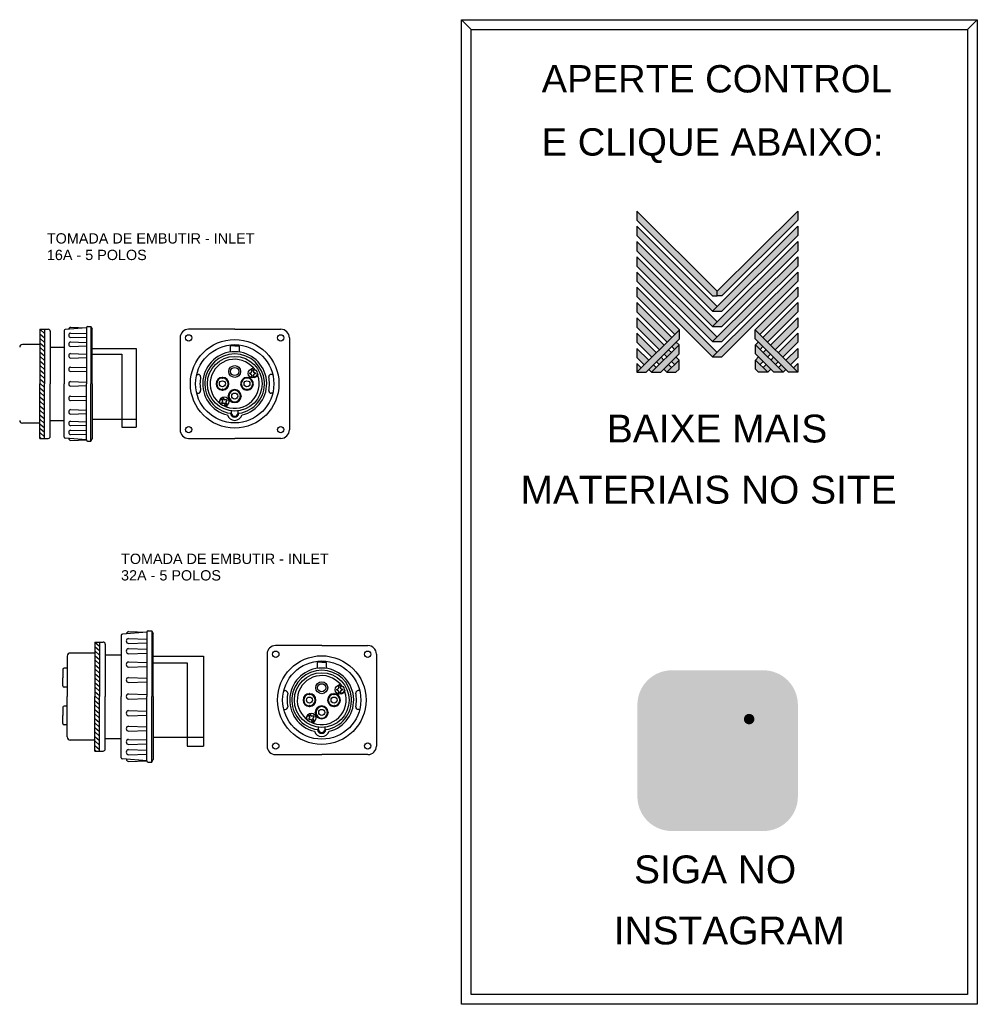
# Model space of a CAD drawing. Header units: millimetres. Extents: x 880 to 2237, y 682 to 1447.
# Tile 2 of 2: x 1492 to 2237, y 682 to 1447. Entities that reach past the tile are written whole.
import ezdxf

# ---------------------------------------------------------------- set-up
doc = ezdxf.new("R2010")
doc.units = ezdxf.units.MM
for name, color, linetype in [('BUCHA DE PASSAGEM', 20, 'Continuous'), ('logo01', 10, 'Continuous'), ('logo02', 250, 'Continuous')]:
    doc.layers.add(name, color=color, linetype=linetype)
doc.styles.get("Standard").update_dxf_attribs({"font": 'arial.ttf'})

# ---------------------------------------------------------------- blocks, each defined once
blk = doc.blocks.new('MESH')
at = {"layer": 'logo01'}
h = blk.add_hatch(color=256, dxfattribs=at)
h.dxf.hatch_style = 1
h.paths.add_polyline_path([(30046, 14087), (30046, 13835), (32119, 11769), (32248, 11769), (32248, 11893)])
h.paths.add_polyline_path([(30046, 13670), (30046, 13418), (32121, 11349), (32248, 11475)])
h.paths.add_polyline_path([(30046, 13253), (30046, 13001), (32121, 10932), (32248, 11058)])
h.paths.add_polyline_path([(30046, 12835), (30046, 12583), (32121, 10515), (32248, 10641)])
h.paths.add_polyline_path([(30046, 12418), (30046, 12166), (32121, 10097), (32248, 10223)])
h.paths.add_polyline_path([(30046, 12001), (30046, 11749), (31084, 10714), (31211, 10840)])
h.paths.add_polyline_path([(30046, 11583), (30046, 11331), (30875, 10505), (31001, 10631)])
h.paths.add_polyline_path([(30046, 11166), (30046, 10914), (30666, 10296), (30792, 10422)])
h.paths.add_polyline_path([(30046, 10749), (30046, 10497), (30456, 10088), (30583, 10214)])
h.paths.add_polyline_path([(30046, 10331), (30046, 10079), (30247, 9879), (30373, 10005)])
h.paths.add_polyline_path([(30164, 9796), (30046, 9914), (30046, 9679)])
h.paths.add_polyline_path([(30574, 9805), (30500, 9879), (30373, 9753), (30448, 9679)])
h.paths.add_polyline_path([(30784, 10013), (30709, 10088), (30583, 9962), (30657, 9887)])
h.paths.add_polyline_path([(30993, 9805), (30910, 9887), (30784, 9761), (30867, 9679)])
h.paths.add_polyline_path([(30993, 10222), (30918, 10296), (30792, 10170), (30867, 10096)])
h.paths.add_polyline_path([(31119, 10096), (30993, 9970), (31076, 9887), (31202, 10013)])
h.paths.add_polyline_path([(31202, 10431), (31128, 10505), (31001, 10379), (31076, 10305)], flags=17)
h.paths.add_polyline_path([(33284, 10840), (33284, 10588), (34196, 9679), (34449, 9679)])
h.paths.add_polyline_path([(33293, 10431), (33293, 10179), (33794, 9679), (34047, 9679)])
h.paths.add_polyline_path([(33293, 10013), (33293, 9761), (33376, 9679), (33628, 9679)], flags=17)
at = {"layer": 'logo02'}
h = blk.add_hatch(color=256, dxfattribs=at)
h.dxf.hatch_style = 1
h.paths.add_polyline_path([(34449, 13835), (34449, 14087), (32248, 11893), (32248, 11769), (32376, 11769)])
h.paths.add_polyline_path([(34449, 13418), (34449, 13670), (32121, 11349), (32374, 11349)])
h.paths.add_polyline_path([(34449, 13001), (34449, 13253), (32121, 10932), (32374, 10932)])
h.paths.add_polyline_path([(34449, 12583), (34449, 12835), (32121, 10515), (32374, 10515)])
h.paths.add_polyline_path([(34449, 12166), (34449, 12418), (32121, 10097), (32374, 10097)])
h.paths.add_polyline_path([(34449, 11749), (34449, 12001), (33284, 10840), (33411, 10714)], flags=17)
h.paths.add_polyline_path([(34449, 11331), (34449, 11583), (33494, 10631), (33620, 10505)], flags=17)
h.paths.add_polyline_path([(34449, 10914), (34449, 11166), (33703, 10422), (33829, 10296)], flags=17)
h.paths.add_polyline_path([(34449, 10497), (34449, 10749), (33912, 10214), (34039, 10088)])
h.paths.add_polyline_path([(34449, 10331), (34122, 10005), (34248, 9879), (34449, 10079)])
h.paths.add_polyline_path([(33577, 10296), (33502, 10222), (33628, 10096), (33703, 10170)])
h.paths.add_polyline_path([(33367, 10505), (33293, 10431), (33419, 10305), (33494, 10379)], flags=17)
h.paths.add_polyline_path([(33376, 10096), (33293, 10013), (33419, 9887), (33502, 9970)])
h.paths.add_polyline_path([(33786, 10088), (33711, 10013), (33838, 9887), (33912, 9962)])
h.paths.add_polyline_path([(33585, 9887), (33502, 9805), (33628, 9679), (33711, 9761)])
h.paths.add_polyline_path([(33995, 9879), (33921, 9805), (34047, 9679), (34122, 9753)])
h.paths.add_polyline_path([(34449, 9914), (34331, 9796), (34449, 9679)])
h.paths.add_polyline_path([(31202, 10013), (30867, 9679), (31119, 9679), (31202, 9761)], flags=17)
h.paths.add_polyline_path([(31202, 10179), (31202, 10431), (30448, 9679), (30701, 9679)])
h.paths.add_polyline_path([(31211, 10588), (31211, 10840), (30046, 9679), (30299, 9679)])
at = {"layer": 'logo01'}
for p, q in [((30046, 14087), (30046, 13835)), ((30046, 14087), (32248, 11893)), ((30046, 13835), (32119, 11769)), ((30046, 13670), (30046, 13418)), ((30046, 13670), (32248, 11475)), ((30046, 13418), (32121, 11349)), ((30046, 13253), (30046, 13001)), ((30046, 13253), (32248, 11058)), ((30046, 13001), (32121, 10932)), ((30046, 12835), (30046, 12583)), ((30046, 12835), (32248, 10641)), ((30046, 12583), (32121, 10515)), ((30046, 12418), (30046, 12166)), ((30046, 12418), (32248, 10223)), ((30046, 12166), (32121, 10097)), ((30046, 12001), (30046, 11749)), ((30046, 12001), (31211, 10840)), ((30046, 11749), (31084, 10714)), ((30046, 11583), (30046, 11331)), ((30046, 11583), (31001, 10631)), ((32119, 11769), (32248, 11769)), ((30046, 11331), (30875, 10505)), ((30046, 11166), (30046, 10914)), ((30046, 11166), (30792, 10422)), ((30046, 10914), (30666, 10296)), ((33284, 10840), (34449, 9679)), ((33284, 10588), (33284, 10840)), ((30046, 10749), (30046, 10497)), ((30046, 10749), (30583, 10214)), ((31128, 10505), (31202, 10431)), ((33284, 10588), (34196, 9679)), ((30046, 10497), (30456, 10088)), ((30046, 10331), (30046, 10079)), ((30046, 10331), (30373, 10005)), ((30918, 10296), (30993, 10222)), ((31001, 10379), (31076, 10305)), ((33293, 10431), (34047, 9679)), ((33293, 10179), (33293, 10431)), ((30046, 10079), (30247, 9879)), ((30583, 9962), (30657, 9887)), ((30709, 10088), (30784, 10013)), ((30792, 10170), (30867, 10096)), ((30993, 9970), (31076, 9887)), ((31119, 10096), (31202, 10013)), ((33293, 10179), (33794, 9679)), ((33293, 10013), (33628, 9679)), ((33293, 9761), (33293, 10013)), ((30046, 9914), (30046, 9679)), ((30046, 9914), (30164, 9796)), ((30373, 9753), (30448, 9679)), ((30500, 9879), (30574, 9805)), ((30784, 9761), (30867, 9679)), ((30910, 9887), (30993, 9805)), ((33293, 9761), (33376, 9679)), ((33628, 9679), (33376, 9679)), ((34047, 9679), (33794, 9679)), ((34449, 9679), (34196, 9679))]:
    blk.add_line(p, q, dxfattribs=at)
at = {"layer": 'logo02'}
for p, q in [((34449, 14087), (32248, 11893)), ((34449, 14087), (34449, 13835)), ((34449, 13835), (32376, 11769)), ((34449, 13670), (32121, 11349)), ((34449, 13670), (34449, 13418)), ((34449, 13253), (32121, 10932)), ((34449, 13418), (32374, 11349)), ((34449, 13253), (34449, 13001)), ((34449, 13001), (32374, 10932)), ((34449, 12835), (32121, 10515)), ((34449, 12835), (34449, 12583)), ((34449, 12418), (32121, 10097)), ((34449, 12583), (32374, 10515)), ((34449, 12418), (34449, 12166)), ((34449, 12166), (32374, 10097)), ((32248, 11769), (32248, 11893)), ((34449, 12001), (33284, 10840)), ((34449, 12001), (34449, 11749)), ((32376, 11769), (32248, 11769)), ((34449, 11749), (33411, 10714)), ((34449, 11583), (33494, 10631)), ((34449, 11583), (34449, 11331)), ((32121, 11349), (32374, 11349)), ((34449, 11331), (33620, 10505)), ((34449, 11166), (33703, 10422)), ((34449, 11166), (34449, 10914)), ((31211, 10840), (30046, 9679)), ((31211, 10588), (31211, 10840)), ((32121, 10932), (32374, 10932)), ((34449, 10914), (33829, 10296)), ((31211, 10588), (30299, 9679)), ((32121, 10515), (32374, 10515)), ((33367, 10505), (33293, 10431)), ((34449, 10749), (33912, 10214)), ((34449, 10749), (34449, 10497)), ((31202, 10431), (30448, 9679)), ((31202, 10179), (31202, 10431)), ((33494, 10379), (33419, 10305)), ((33577, 10296), (33502, 10222)), ((34449, 10497), (34039, 10088)), ((34449, 10331), (34122, 10005)), ((34449, 10331), (34449, 10079)), ((31202, 10179), (30701, 9679)), ((31202, 10013), (30867, 9679)), ((31202, 9761), (31202, 10013)), ((32121, 10097), (32374, 10097)), ((33376, 10096), (33293, 10013)), ((33502, 9970), (33419, 9887)), ((33703, 10170), (33628, 10096)), ((33786, 10088), (33711, 10013)), ((33912, 9962), (33838, 9887)), ((34449, 10079), (34248, 9879)), ((31202, 9761), (31119, 9679)), ((33585, 9887), (33502, 9805)), ((33711, 9761), (33628, 9679)), ((33995, 9879), (33921, 9805)), ((34122, 9753), (34047, 9679)), ((34449, 9914), (34331, 9796)), ((34449, 9914), (34449, 9679)), ((30046, 9679), (30299, 9679)), ((30448, 9679), (30701, 9679)), ((30867, 9679), (31119, 9679))]:
    blk.add_line(p, q, dxfattribs=at)

msp = doc.modelspace()

# ---------------------------------------------------------------- hatches: boundary and pattern name
at = {"layer": 'BUCHA DE PASSAGEM'}
h = msp.add_hatch(color=18, dxfattribs=at)
h.dxf.hatch_style = 1
h.paths.add_polyline_path([(2070.24, 941.67), (1999.06, 941.67, 0.414214), (1972.26, 914.88), (1972.26, 843.55, 0.414214), (1999.06, 816.75), (2070.24, 816.75, 0.414214), (2097.03, 843.55), (2097.03, 914.88, 0.414214)])
h.paths.add_polyline_path([(2017.34, 924.32), (2051.96, 924.32, -0.414214), (2079.68, 896.6), (2079.68, 861.83, -0.414214), (2051.96, 834.11), (2017.34, 834.11, -0.414214), (1989.62, 861.83), (1989.62, 896.6, -0.414214)], flags=16)
h.paths.add_polyline_path([(2017.34, 916.08), (2051.96, 916.08, -0.414214), (2071.44, 896.6), (2071.44, 861.83, -0.414214), (2051.96, 842.35), (2017.34, 842.35, -0.414214), (1997.86, 861.83), (1997.86, 896.6, -0.414214)], flags=0)
h.paths.add_polyline_path([(2055.86, 879.21, -1), (2013.44, 879.21, -1)], flags=0)
h.paths.add_polyline_path([(2047.62, 879.21, -1), (2021.67, 879.21, -1)], flags=0)
h.paths.add_polyline_path([(2063.26, 903.73, -1), (2055.03, 903.73, -1)], flags=0)
h.paths.add_polyline_path([(2051.96, 916.08), (2017.34, 916.08, 0.414214), (1997.86, 896.6), (1997.86, 861.83, 0.414214), (2017.34, 842.35), (2051.96, 842.35, 0.414214), (2071.44, 861.83), (2071.44, 896.6, 0.414214)], flags=0)
h.paths.add_polyline_path([(2021.67, 879.21, 1), (2047.62, 879.21, 1)], flags=0)
h = msp.add_hatch(color=0, dxfattribs=at)
h.dxf.hatch_style = 1
h.paths.add_polyline_path([(2017.34, 924.32, 0.414214), (1989.62, 896.6), (1989.62, 861.83, 0.414214), (2017.34, 834.11), (2051.96, 834.11, 0.414214), (2079.68, 861.83), (2079.68, 896.6, 0.414214), (2051.96, 924.32)])
h.paths.add_polyline_path([(2063.26, 903.73, -1), (2055.03, 903.73, -1)], flags=16)
h.paths.add_polyline_path([(2055.86, 879.21, -1), (2013.44, 879.21, -1)], flags=16)
h.paths.add_polyline_path([(2047.62, 879.21, -1), (2021.67, 879.21, -1)], flags=0)
h = msp.add_hatch(color=18, dxfattribs=at)
h.dxf.hatch_style = 1
h.paths.add_polyline_path([(2051.96, 916.08), (2017.34, 916.08, 0.414214), (1997.86, 896.6), (1997.86, 861.83, 0.414214), (2017.34, 842.35), (2051.96, 842.35, 0.414214), (2071.44, 861.83), (2071.44, 896.6, 0.414214)])
h.paths.add_polyline_path([(2055.86, 879.21, -1), (2013.44, 879.21, -1)], flags=16)
h.paths.add_polyline_path([(2047.62, 879.21, -1), (2021.67, 879.21, -1)], flags=0)
h.paths.add_polyline_path([(2055.03, 903.73, -1), (2063.26, 903.73, -1)], flags=16)
h.paths.add_polyline_path([(2047.62, 879.21, 1), (2021.67, 879.21, 1)], flags=0)
h = msp.add_hatch(color=0, dxfattribs=at)
h.dxf.hatch_style = 1
h.paths.add_polyline_path([(2063.26, 903.73, 1), (2055.03, 903.73, 1)])
h = msp.add_hatch(color=0, dxfattribs=at)
h.dxf.hatch_style = 1
h.paths.add_polyline_path([(2013.44, 879.21, 1), (2055.86, 879.21, 1)])
h.paths.add_polyline_path([(2047.62, 879.21, -1), (2021.67, 879.21, -1)], flags=16)
h = msp.add_hatch(color=18, dxfattribs=at)
h.dxf.hatch_style = 1
h.paths.add_polyline_path([(2021.67, 879.21, 1), (2047.62, 879.21, 1)])

# ---------------------------------------------------------------- linework, layer by layer
at = {"color": 1}
for p, q in [((1507.69, 1206.68), (1514.2, 1206.68)), ((1507.69, 1206.68), (1507.69, 1164.31)), ((1507.69, 1206.68), (1511.24, 1203.45)), ((1507.69, 1203.19), (1511.24, 1199.96)), ((1511.24, 1206.68), (1511.24, 1164.31)), ((1515.76, 1205.13), (1515.76, 1164.31)), ((1526.67, 1205.78), (1526.67, 1164.31)), ((1544.01, 1207.92), (1527.45, 1206.62)), ((1531.63, 1208.35), (1544.01, 1207.92)), ((1531.63, 1203.77), (1544.01, 1203.34)), ((1544.01, 1207.97), (1544.01, 1164.31)), ((1544.85, 1208.81), (1547.36, 1208.81)), ((1547.36, 1208.81), (1547.36, 1164.31)), ((1547.36, 1208.81), (1548.31, 1207.06)), ((1548.31, 1164.31), (1548.31, 1207.06)), ((1659.19, 1206.68), (1623.2, 1206.68)), ((1659.15, 1206.68), (1695.13, 1206.68)), ((1507.69, 1194.86), (1494.1, 1194.86)), ((1507.69, 1199.7), (1511.24, 1196.47)), ((1507.69, 1196.21), (1511.24, 1192.98)), ((1531.63, 1200.26), (1544.01, 1200.69)), ((1531.63, 1196.83), (1544.01, 1196.4)), ((1531.63, 1193.32), (1544.01, 1193.75)), ((1616.67, 1200.15), (1616.67, 1128.48)), ((1659.17, 1193.9), (1656.04, 1193.9)), ((1659.17, 1193.9), (1662.31, 1193.9)), ((1701.67, 1200.15), (1701.67, 1128.48)), ((1507.69, 1192.72), (1511.24, 1189.49)), ((1507.69, 1189.22), (1511.24, 1185.99)), ((1515.76, 1192.72), (1526.67, 1192.72)), ((1531.63, 1187.85), (1544.01, 1187.42)), ((1548.31, 1191.79), (1582.44, 1191.79)), ((1548.31, 1187.31), (1571.45, 1187.31)), ((1571.45, 1187.31), (1571.45, 1130.73)), ((1582.44, 1191.79), (1582.44, 1130.73)), ((1655.63, 1193.49), (1655.63, 1188.99)), ((1662.71, 1193.49), (1662.71, 1188.99)), ((1507.69, 1185.73), (1511.24, 1182.5)), ((1507.69, 1182.24), (1511.24, 1179.01)), ((1507.69, 1178.75), (1511.24, 1175.52)), ((1531.63, 1184.34), (1544.01, 1184.77)), ((1507.69, 1175.26), (1511.24, 1172.03)), ((1507.69, 1171.76), (1511.24, 1168.53)), ((1531.63, 1177.34), (1544.01, 1176.91)), ((1531.63, 1173.83), (1544.01, 1174.26)), ((1629.66, 1171.69), (1630.79, 1171.69)), ((1670.85, 1172.74), (1672.07, 1173.21)), ((1670.85, 1172.4), (1670.85, 1172.74)), ((1670.85, 1172.4), (1670.85, 1172.06)), ((1670.85, 1172.06), (1672.07, 1171.6)), ((1670.96, 1175.21), (1672.9, 1176.53)), ((1671.27, 1172.4), (1671.27, 1172.9)), ((1671.27, 1172.4), (1671.27, 1171.9)), ((1672.28, 1175.82), (1672.28, 1173.51)), ((1672.28, 1171.29), (1672.28, 1168.99)), ((1673.81, 1175.82), (1673.81, 1173.51)), ((1673.81, 1171.29), (1673.81, 1168.99)), ((1675.02, 1172.82), (1674.02, 1173.21)), ((1675.02, 1171.98), (1674.02, 1171.6)), ((1675.05, 1175.27), (1674.37, 1176.26)), ((1674.82, 1172.4), (1674.82, 1172.9)), ((1674.82, 1172.4), (1674.82, 1171.9)), ((1675.23, 1172.52), (1675.23, 1172.29)), ((1676.52, 1172.73), (1677.05, 1171.65)), ((1688.68, 1171.69), (1687.54, 1171.69)), ((1507.69, 1168.27), (1511.24, 1165.04)), ((1507.69, 1164.78), (1511.24, 1161.55)), ((1507.69, 1121.94), (1507.69, 1164.31)), ((1511.24, 1121.94), (1511.24, 1164.31)), ((1515.76, 1123.5), (1515.76, 1164.31)), ((1526.67, 1122.85), (1526.67, 1164.31)), ((1531.63, 1166.07), (1544.01, 1165.64)), ((1544.01, 1120.66), (1544.01, 1164.31)), ((1547.36, 1119.81), (1547.36, 1164.31)), ((1548.31, 1164.31), (1548.31, 1121.57)), ((1649.61, 1169.36), (1649.36, 1169.36)), ((1649.36, 1169.36), (1649.36, 1168.64)), ((1649.36, 1168.64), (1649.61, 1168.64)), ((1649.61, 1169.36), (1649.86, 1169.36)), ((1649.86, 1168.64), (1649.61, 1168.64)), ((1649.86, 1169.36), (1649.86, 1168.64)), ((1668.73, 1169.36), (1668.48, 1169.36)), ((1668.48, 1169.36), (1668.48, 1168.64)), ((1668.48, 1168.64), (1668.73, 1168.64)), ((1668.73, 1169.36), (1668.98, 1169.36)), ((1668.98, 1168.64), (1668.73, 1168.64)), ((1668.98, 1169.36), (1668.98, 1168.64)), ((1674.45, 1169.21), (1676.56, 1170.23)), ((1507.69, 1161.29), (1511.24, 1158.06)), ((1507.69, 1157.8), (1511.24, 1154.57)), ((1531.63, 1162.56), (1544.01, 1162.99)), ((1629.66, 1157.01), (1630.79, 1157.01)), ((1649.36, 1159.35), (1649.36, 1160.07)), ((1649.36, 1160.07), (1649.61, 1160.07)), ((1649.61, 1159.35), (1649.36, 1159.35)), ((1649.86, 1160.07), (1649.61, 1160.07)), ((1649.61, 1159.35), (1649.86, 1159.35)), ((1649.86, 1159.35), (1649.86, 1160.07)), ((1668.48, 1159.35), (1668.48, 1160.07)), ((1668.48, 1160.07), (1668.73, 1160.07)), ((1668.73, 1159.35), (1668.48, 1159.35)), ((1668.98, 1160.07), (1668.73, 1160.07)), ((1668.73, 1159.35), (1668.98, 1159.35)), ((1668.98, 1159.35), (1668.98, 1160.07)), ((1688.68, 1157.01), (1687.54, 1157.01)), ((1507.69, 1154.3), (1511.24, 1151.07)), ((1507.69, 1150.81), (1511.24, 1147.58)), ((1531.63, 1154.8), (1544.01, 1154.37)), ((1531.63, 1151.29), (1544.01, 1151.72)), ((1648.27, 1152.65), (1646.97, 1150.7)), ((1648.26, 1148.56), (1647.26, 1149.23)), ((1649.88, 1151.17), (1648.72, 1153.16)), ((1649.27, 1149.4), (1649.15, 1149.59)), ((1649.18, 1149.96), (1649.85, 1150.8)), ((1649.57, 1149.7), (1649.32, 1150.13)), ((1649.57, 1149.7), (1649.82, 1149.27)), ((1649.6, 1149.24), (1650.66, 1149.41)), ((1651.2, 1151.94), (1650.04, 1153.93)), ((1652.16, 1147.26), (1651, 1149.25)), ((1652.82, 1151.99), (1651.54, 1151.78)), ((1653.48, 1148.03), (1652.32, 1150.03)), ((1653.16, 1151.41), (1652.35, 1150.4)), ((1652.63, 1151.49), (1652.38, 1151.92)), ((1652.63, 1151.49), (1652.88, 1151.06)), ((1652.99, 1151.7), (1652.82, 1151.99)), ((1652.99, 1151.7), (1653.16, 1151.41)), ((1654.31, 1149.22), (1653.31, 1147.1)), ((1654.17, 1154.8), (1654.17, 1155.05)), ((1654.17, 1155.05), (1654.89, 1155.05)), ((1654.17, 1154.8), (1654.17, 1154.54)), ((1654.17, 1154.54), (1654.89, 1154.54)), ((1654.89, 1155.05), (1654.89, 1154.8)), ((1654.89, 1154.54), (1654.89, 1154.8)), ((1664.17, 1155.05), (1663.45, 1155.05)), ((1663.45, 1155.05), (1663.45, 1154.8)), ((1663.45, 1154.54), (1663.45, 1154.8)), ((1664.17, 1154.54), (1663.45, 1154.54)), ((1664.17, 1154.8), (1664.17, 1155.05)), ((1664.17, 1154.8), (1664.17, 1154.54)), ((1507.69, 1147.32), (1511.24, 1144.09)), ((1507.69, 1143.83), (1511.24, 1140.6)), ((1507.69, 1140.34), (1511.24, 1137.11)), ((1531.63, 1144.29), (1544.01, 1143.86)), ((1531.63, 1140.78), (1544.01, 1141.21)), ((1650.81, 1147.11), (1651.89, 1146.6)), ((1656.58, 1141.36), (1656.58, 1143.26)), ((1661.76, 1141.36), (1661.76, 1143.26)), ((1507.69, 1133.76), (1494.1, 1133.76)), ((1507.69, 1136.84), (1511.24, 1133.61)), ((1507.69, 1133.35), (1511.24, 1130.12)), ((1515.76, 1135.91), (1526.67, 1135.91)), ((1531.63, 1135.3), (1544.01, 1134.88)), ((1548.31, 1136.83), (1582.44, 1136.83)), ((1659.17, 1139.46), (1659.17, 1139.46)), ((1659.17, 1139.46), (1659.17, 1139.46)), ((1507.69, 1129.86), (1511.24, 1126.63)), ((1507.69, 1126.37), (1511.24, 1123.14)), ((1531.63, 1131.8), (1544.01, 1132.23)), ((1531.63, 1128.36), (1544.01, 1127.93)), ((1531.63, 1124.86), (1544.01, 1125.29)), ((1571.45, 1130.73), (1582.44, 1130.73)), ((1507.69, 1122.88), (1508.71, 1121.94)), ((1507.69, 1121.94), (1514.2, 1121.94)), ((1544.01, 1120.7), (1527.45, 1122.01)), ((1531.63, 1120.28), (1544.01, 1120.7)), ((1544.85, 1119.81), (1547.36, 1119.81)), ((1547.36, 1119.81), (1548.31, 1121.57)), ((1623.2, 1121.94), (1659.19, 1121.94)), ((1695.13, 1121.94), (1659.15, 1121.94)), ((1591.83, 972.25), (1594.71, 972.25)), ((1594.71, 972.25), (1594.71, 921.25)), ((1594.71, 972.25), (1595.79, 970.24)), ((1570.99, 968.77), (1570.99, 921.25)), ((1590.86, 971.23), (1571.88, 969.73)), ((1576.68, 971.72), (1590.86, 971.23)), ((1576.68, 966.47), (1590.86, 965.97)), ((1590.86, 971.28), (1590.86, 921.25)), ((1595.79, 921.25), (1595.79, 970.24)), ((1550.42, 963.66), (1556.93, 963.66)), ((1550.42, 963.66), (1550.42, 921.29)), ((1550.42, 963.66), (1553.97, 960.43)), ((1550.42, 960.17), (1553.97, 956.94)), ((1550.42, 956.68), (1553.97, 953.44)), ((1553.97, 963.66), (1553.97, 921.29)), ((1558.49, 962.11), (1558.49, 921.29)), ((1576.68, 962.45), (1590.86, 962.94)), ((1576.68, 958.51), (1590.86, 958.02)), ((1726.85, 960.87), (1690.86, 960.87)), ((1726.81, 960.87), (1762.79, 960.87)), ((1528.92, 952.66), (1528.92, 921.26)), ((1550.42, 955.08), (1531.34, 955.08)), ((1550.42, 953.18), (1553.97, 949.95)), ((1550.42, 949.69), (1553.97, 946.46)), ((1558.49, 953.8), (1570.99, 953.8)), ((1576.68, 954.49), (1590.86, 954.99)), ((1595.79, 952.74), (1634.91, 952.74)), ((1634.91, 952.74), (1634.91, 882.75)), ((1684.33, 954.33), (1684.33, 882.67)), ((1769.33, 954.33), (1769.33, 882.67)), ((1525.58, 942.3), (1525.58, 935.94)), ((1528.92, 943.27), (1526.55, 943.27)), ((1550.42, 946.2), (1553.97, 942.97)), ((1550.42, 942.71), (1553.97, 939.48)), ((1576.68, 948.21), (1590.86, 947.72)), ((1576.68, 944.2), (1590.86, 944.69)), ((1595.79, 947.6), (1622.31, 947.6)), ((1622.31, 947.6), (1622.31, 882.75)), ((1723.29, 947.68), (1723.29, 943.17)), ((1726.83, 948.09), (1723.7, 948.09)), ((1726.83, 948.09), (1729.97, 948.09)), ((1730.37, 947.68), (1730.37, 943.17)), ((1525.58, 929.58), (1525.58, 935.94)), ((1550.42, 939.22), (1553.97, 935.99)), ((1550.42, 935.72), (1553.97, 932.49)), ((1576.68, 936.17), (1590.86, 935.68)), ((1528.92, 928.61), (1526.55, 928.61)), ((1550.42, 932.23), (1553.97, 929)), ((1550.42, 928.74), (1553.97, 925.51)), ((1576.68, 932.16), (1590.86, 932.65)), ((1738.51, 926.93), (1739.72, 927.39)), ((1738.51, 926.59), (1738.51, 926.93)), ((1738.51, 926.59), (1738.51, 926.25)), ((1738.51, 926.25), (1739.72, 925.78)), ((1738.62, 929.4), (1740.56, 930.72)), ((1738.93, 926.59), (1738.93, 927.09)), ((1738.93, 926.59), (1738.93, 926.09)), ((1739.94, 930), (1739.94, 927.7)), ((1741.47, 930), (1741.47, 927.7)), ((1742.68, 927.01), (1741.68, 927.39)), ((1742.68, 926.17), (1741.68, 925.78)), ((1742.7, 929.45), (1742.03, 930.44)), ((1742.47, 926.59), (1742.47, 927.09)), ((1742.47, 926.59), (1742.47, 926.09)), ((1742.89, 926.7), (1742.89, 926.47)), ((1744.18, 926.91), (1744.7, 925.84)), ((1528.92, 889.85), (1528.92, 921.26)), ((1550.42, 925.25), (1553.97, 922.02)), ((1550.42, 921.76), (1553.97, 918.53)), ((1550.42, 878.92), (1550.42, 921.29)), ((1550.42, 918.26), (1553.97, 915.03)), ((1553.97, 878.92), (1553.97, 921.29)), ((1558.49, 880.47), (1558.49, 921.29)), ((1570.99, 873.72), (1570.99, 921.25)), ((1576.68, 923.26), (1590.86, 922.76)), ((1576.68, 919.24), (1590.86, 919.73)), ((1590.86, 871.21), (1590.86, 921.25)), ((1594.71, 870.25), (1594.71, 921.25)), ((1595.79, 921.25), (1595.79, 872.26)), ((1697.32, 925.87), (1698.45, 925.87)), ((1717.27, 923.54), (1717.02, 923.54)), ((1717.02, 923.54), (1717.02, 922.82)), ((1717.02, 922.82), (1717.27, 922.82)), ((1717.27, 923.54), (1717.52, 923.54)), ((1717.52, 922.82), (1717.27, 922.82)), ((1717.52, 923.54), (1717.52, 922.82)), ((1736.39, 923.54), (1736.14, 923.54)), ((1736.14, 923.54), (1736.14, 922.82)), ((1736.14, 922.82), (1736.39, 922.82)), ((1736.39, 923.54), (1736.64, 923.54)), ((1736.64, 922.82), (1736.39, 922.82)), ((1736.64, 923.54), (1736.64, 922.82)), ((1739.94, 925.48), (1739.94, 923.18)), ((1741.47, 925.48), (1741.47, 923.18)), ((1742.11, 923.39), (1744.21, 924.42)), ((1756.34, 925.87), (1755.2, 925.87)), ((1525.58, 912.94), (1525.58, 906.58)), ((1528.92, 913.9), (1526.55, 913.9)), ((1550.42, 914.77), (1553.97, 911.54)), ((1550.42, 911.28), (1553.97, 908.05)), ((1697.32, 911.2), (1698.45, 911.2)), ((1717.02, 913.54), (1717.02, 914.26)), ((1717.02, 914.26), (1717.27, 914.26)), ((1717.27, 913.54), (1717.02, 913.54)), ((1717.52, 914.26), (1717.27, 914.26)), ((1717.27, 913.54), (1717.52, 913.54)), ((1717.52, 913.54), (1717.52, 914.26)), ((1736.14, 913.54), (1736.14, 914.26)), ((1736.14, 914.26), (1736.39, 914.26)), ((1736.39, 913.54), (1736.14, 913.54)), ((1736.64, 914.26), (1736.39, 914.26)), ((1736.39, 913.54), (1736.64, 913.54)), ((1736.64, 913.54), (1736.64, 914.26)), ((1756.34, 911.2), (1755.2, 911.2)), ((1525.58, 900.22), (1525.58, 906.58)), ((1550.42, 907.79), (1553.97, 904.56)), ((1550.42, 904.3), (1553.97, 901.07)), ((1576.68, 910.34), (1590.86, 909.85)), ((1576.68, 906.32), (1590.86, 906.81)), ((1715.93, 906.83), (1714.63, 904.89)), ((1715.92, 902.75), (1714.92, 903.41)), ((1717.54, 905.35), (1716.38, 907.34)), ((1716.92, 903.58), (1716.81, 903.78)), ((1716.84, 904.15), (1717.51, 904.98)), ((1717.23, 903.89), (1716.98, 904.32)), ((1717.23, 903.89), (1717.48, 903.46)), ((1717.26, 903.42), (1718.32, 903.6)), ((1718.86, 906.13), (1717.7, 908.11)), ((1719.82, 901.45), (1718.66, 903.44)), ((1720.48, 906.18), (1719.2, 905.97)), ((1721.14, 902.22), (1719.98, 904.21)), ((1720.82, 905.59), (1720.01, 904.58)), ((1720.29, 905.68), (1720.04, 906.11)), ((1720.29, 905.68), (1720.54, 905.25)), ((1720.65, 905.89), (1720.48, 906.18)), ((1720.65, 905.89), (1720.82, 905.59)), ((1721.97, 903.4), (1720.97, 901.29)), ((1721.83, 908.98), (1721.83, 909.23)), ((1721.83, 909.23), (1722.55, 909.23)), ((1721.83, 908.98), (1721.83, 908.73)), ((1721.83, 908.73), (1722.55, 908.73)), ((1722.55, 909.23), (1722.55, 908.98)), ((1722.55, 908.73), (1722.55, 908.98)), ((1731.83, 909.23), (1731.11, 909.23)), ((1731.11, 909.23), (1731.11, 908.98)), ((1731.11, 908.73), (1731.11, 908.98)), ((1731.83, 908.73), (1731.11, 908.73)), ((1731.83, 908.98), (1731.83, 909.23)), ((1731.83, 908.98), (1731.83, 908.73)), ((1528.92, 899.25), (1526.55, 899.25)), ((1550.42, 900.8), (1553.97, 897.57)), ((1550.42, 897.31), (1553.97, 894.08)), ((1576.68, 898.3), (1590.86, 897.81)), ((1718.47, 901.3), (1719.55, 900.78)), ((1724.24, 895.54), (1724.24, 897.44)), ((1729.42, 895.54), (1729.42, 897.44)), ((1550.42, 893.82), (1553.97, 890.59)), ((1550.42, 890.33), (1553.97, 887.1)), ((1558.49, 888.69), (1570.99, 888.69)), ((1576.68, 894.28), (1590.86, 894.77)), ((1576.68, 888), (1590.86, 887.51)), ((1595.79, 889.75), (1634.91, 889.75)), ((1726.83, 893.65), (1726.83, 893.65)), ((1726.83, 893.65), (1726.83, 893.65)), ((1550.42, 887.44), (1531.34, 887.44)), ((1550.42, 886.84), (1553.97, 883.61)), ((1550.42, 883.34), (1553.97, 880.11)), ((1576.68, 883.98), (1590.86, 884.47)), ((1576.68, 880.05), (1590.86, 879.55)), ((1622.31, 882.75), (1634.91, 882.75)), ((1550.42, 879.85), (1551.44, 878.92)), ((1550.42, 878.92), (1556.93, 878.92)), ((1590.86, 871.27), (1571.88, 872.76)), ((1576.68, 876.03), (1590.86, 876.52)), ((1690.86, 876.13), (1726.85, 876.13)), ((1762.79, 876.13), (1726.81, 876.13)), ((1576.68, 870.77), (1590.86, 871.27)), ((1591.83, 870.25), (1594.71, 870.25)), ((1594.71, 870.25), (1595.79, 872.26))]:
    msp.add_line(p, q, dxfattribs=at)
for centre, radius in [((1623.42, 1200.02), 2.47), ((1694.91, 1200.02), 2.47), ((1659.17, 1164.35), 34.43), ((1659.17, 1164.35), 30.41), ((1659.17, 1164.35), 21.25), ((1659.17, 1173.91), 4.62), ((1659.17, 1173.91), 3.18), ((1673.04, 1172.41), 3.5), ((1649.61, 1164.35), 2.33), ((1668.73, 1164.35), 2.33), ((1659.17, 1154.8), 2.33), ((1651.1, 1150.6), 3.5), ((1623.42, 1128.69), 2.47), ((1694.91, 1128.69), 2.47), ((1691.08, 954.2), 2.47), ((1762.57, 954.2), 2.47), ((1726.83, 918.54), 34.43), ((1726.83, 918.54), 30.41), ((1726.83, 918.54), 21.25), ((1726.83, 928.1), 4.62), ((1726.83, 928.1), 3.18), ((1740.7, 926.59), 3.5), ((1717.27, 918.54), 2.33), ((1736.39, 918.54), 2.33), ((1726.83, 908.98), 2.33), ((1718.76, 904.78), 3.5), ((1691.08, 882.87), 2.47), ((1762.57, 882.87), 2.47)]:
    msp.add_circle(centre, radius, dxfattribs=at)
for centre, radius, start, end in [((1514.2, 1205.13), 1.55, 0, 90), ((1527.51, 1205.78), 0.843, 94.49452, 180), ((1531.86, 1202.02), 1.77, 97.4263, 262.5737), ((1531.86, 1206.6), 1.77, 97.4263, 172.47595), ((1544.85, 1207.97), 0.843, 90, 180), ((1623.2, 1200.15), 6.54, 90, 180), ((1695.13, 1200.15), 6.54, 0, 90), ((1494.1, 1192.76), 2.11, 90, 180), ((1531.86, 1195.08), 1.77, 97.4263, 262.5737), ((1656.04, 1193.49), 0.409, 90, 180), ((1662.31, 1193.49), 0.409, 0, 90), ((1531.86, 1186.09), 1.77, 97.4263, 262.5737), ((1659.17, 1164.35), 24.89, 283.21651, 256.76888), ((1659.17, 1164.35), 23.18, 278.20843, 261.77698), ((1659.17, 1164.35), 19.04, 40.46064, 229.55046), ((1531.86, 1175.59), 1.77, 97.4263, 262.5737), ((1630.77, 1169.76), 1.93, 356.43838, 90.69859), ((1659.17, 1164.35), 19.04, 249.57387, 19.82044), ((1671.95, 1173.51), 0.327, 290.93616, 360), ((1671.95, 1171.29), 0.327, 0, 69.06384), ((1673.04, 1172.41), 1.97, 67.08252, 112.91748), ((1673.49, 1175.66), 1.06, 34.30853, 124.30853), ((1674.13, 1173.51), 0.327, 180, 249.06384), ((1674.13, 1171.29), 0.327, 110.93616, 180), ((1674.9, 1172.52), 0.327, 0, 69.06384), ((1674.9, 1172.29), 0.327, 290.93616, 0), ((1676.09, 1171.19), 1.06, 295.97255, 25.97255), ((1687.57, 1169.76), 1.93, 89.30141, 183.56162), ((1531.86, 1164.31), 1.77, 97.4263, 180), ((1531.86, 1164.31), 1.77, 180, 262.5737), ((1659.17, 1164.35), 27, 168.60272, 191.39598), ((1649.61, 1164.35), 4.98, 92.89293, 267.10707), ((1649.61, 1164.35), 4.46, 93.22959, 266.77041), ((1649.61, 1164.35), 4.98, 272.89293, 87.10707), ((1649.61, 1164.35), 4.46, 273.22959, 86.77041), ((1668.73, 1164.35), 4.98, 92.89293, 267.10707), ((1668.73, 1164.35), 4.46, 93.22959, 266.77041), ((1668.73, 1164.35), 4.98, 272.89293, 87.10707), ((1668.73, 1164.35), 4.46, 273.22959, 86.77041), ((1673.04, 1172.41), 1.97, 247.08252, 292.91748), ((1659.17, 1164.35), 27, 348.60402, 11.39728), ((1630.77, 1158.94), 1.93, 269.30141, 3.56162), ((1659.17, 1154.8), 4.98, 2.89293, 177.10707), ((1659.17, 1154.8), 4.46, 3.22959, 176.77041), ((1687.57, 1158.94), 1.93, 176.43838, 270.69859), ((1531.86, 1153.04), 1.77, 97.4263, 262.5737), ((1647.85, 1150.11), 1.06, 146.22595, 236.22595), ((1649.43, 1149.76), 0.327, 141.18956, 210.2534), ((1649.55, 1149.56), 0.327, 210.2534, 279.31724), ((1651.1, 1150.6), 1.97, 97.33592, 143.17088), ((1649.6, 1151), 0.327, 321.18956, 30.2534), ((1650.71, 1149.09), 0.327, 30.2534, 99.31724), ((1651.48, 1152.11), 0.327, 210.2534, 279.31724), ((1651.1, 1150.6), 1.97, 277.33592, 323.17088), ((1652.6, 1150.19), 0.327, 141.18956, 210.2534), ((1659.17, 1154.8), 4.98, 182.89293, 357.10707), ((1659.17, 1154.8), 4.46, 183.22959, 356.77041), ((1531.86, 1142.54), 1.77, 97.4263, 262.5737), ((1652.35, 1147.56), 1.06, 244.56193, 334.56193), ((1659.17, 1141.87), 3.34, 187.86441, 352.13559), ((1659.17, 1141.76), 2.62, 188.90251, 351.09749), ((1494.1, 1135.87), 2.11, 180, 270), ((1531.86, 1133.55), 1.77, 97.4263, 262.5737), ((1659.17, 1141.91), 5.97, 197.41001, 342.58999), ((1659.17, 1164.35), 24.89, 269.98684, 270), ((1531.86, 1126.61), 1.77, 97.4263, 262.5737), ((1623.2, 1128.48), 6.54, 180, 270), ((1695.13, 1128.48), 6.54, 270, 0), ((1514.2, 1123.5), 1.55, 270, 0), ((1527.51, 1122.85), 0.843, 180, 265.50548), ((1531.86, 1122.03), 1.77, 187.52405, 262.5737), ((1544.85, 1120.66), 0.843, 180, 270), ((1591.83, 971.28), 0.966, 90, 180), ((1571.96, 968.77), 0.966, 94.49452, 180), ((1576.94, 964.46), 2.03, 97.4263, 262.5737), ((1576.94, 969.71), 2.03, 97.4263, 172.47595), ((1556.93, 962.11), 1.55, 0, 90), ((1576.94, 956.5), 2.03, 97.4263, 262.5737), ((1690.86, 954.33), 6.54, 90, 180), ((1762.79, 954.33), 6.54, 0, 90), ((1531.34, 952.66), 2.42, 90, 180), ((1526.55, 942.3), 0.966, 90, 180), ((1576.94, 946.21), 2.03, 97.4263, 262.5737), ((1726.83, 918.54), 24.89, 283.21651, 256.76888), ((1726.83, 918.54), 23.18, 278.20843, 261.77698), ((1723.7, 947.68), 0.409, 90, 180), ((1729.97, 947.68), 0.409, 0, 90), ((1576.94, 934.16), 2.03, 97.4263, 262.5737), ((1726.83, 918.54), 19.04, 40.46064, 229.55046), ((1526.55, 929.58), 0.966, 180, 270), ((1739.61, 927.7), 0.327, 290.93616, 360), ((1740.7, 926.59), 1.97, 67.08252, 112.91748), ((1741.15, 929.84), 1.06, 34.30853, 124.30853), ((1741.79, 927.7), 0.327, 180, 249.06384), ((1742.56, 926.7), 0.327, 0, 69.06384), ((1742.56, 926.47), 0.327, 290.93616, 0), ((1576.94, 921.25), 2.03, 97.4263, 180), ((1576.94, 921.25), 2.03, 180, 262.5737), ((1698.43, 923.94), 1.93, 356.43838, 90.69859), ((1726.83, 918.54), 27, 168.60272, 191.39598), ((1717.27, 918.54), 4.98, 92.89293, 267.10707), ((1717.27, 918.54), 4.46, 93.22959, 266.77041), ((1717.27, 918.54), 4.98, 272.89293, 87.10707), ((1717.27, 918.54), 4.46, 273.22959, 86.77041), ((1726.83, 918.54), 19.04, 249.57387, 19.82044), ((1736.39, 918.54), 4.98, 92.89293, 267.10707), ((1736.39, 918.54), 4.46, 93.22959, 266.77041), ((1736.39, 918.54), 4.98, 272.89293, 87.10707), ((1736.39, 918.54), 4.46, 273.22959, 86.77041), ((1739.61, 925.48), 0.327, 0, 69.06384), ((1740.7, 926.59), 1.97, 247.08252, 292.91748), ((1741.79, 925.48), 0.327, 110.93616, 180), ((1743.75, 925.37), 1.06, 295.97255, 25.97255), ((1755.23, 923.94), 1.93, 89.30141, 183.56162), ((1726.83, 918.54), 27, 348.60402, 11.39728), ((1526.55, 912.94), 0.966, 90, 180), ((1698.43, 913.13), 1.93, 269.30141, 3.56162), ((1726.83, 908.98), 4.98, 2.89293, 177.10707), ((1726.83, 908.98), 4.46, 3.22959, 176.77041), ((1755.23, 913.13), 1.93, 176.43838, 270.69859), ((1576.94, 908.33), 2.03, 97.4263, 262.5737), ((1715.51, 904.3), 1.06, 146.22595, 236.22595), ((1717.09, 903.94), 0.327, 141.18956, 210.2534), ((1717.21, 903.75), 0.327, 210.2534, 279.31724), ((1718.76, 904.78), 1.97, 97.33592, 143.17088), ((1717.26, 905.19), 0.327, 321.18956, 30.2534), ((1718.37, 903.27), 0.327, 30.2534, 99.31724), ((1719.14, 906.29), 0.327, 210.2534, 279.31724), ((1718.76, 904.78), 1.97, 277.33592, 323.17088), ((1720.26, 904.38), 0.327, 141.18956, 210.2534), ((1726.83, 908.98), 4.98, 182.89293, 357.10707), ((1726.83, 908.98), 4.46, 183.22959, 356.77041), ((1526.55, 900.22), 0.966, 180, 270), ((1576.94, 896.29), 2.03, 97.4263, 262.5737), ((1720.01, 901.74), 1.06, 244.56193, 334.56193), ((1726.83, 896.05), 3.34, 187.86441, 352.13559), ((1726.83, 895.95), 2.62, 188.90251, 351.09749), ((1531.34, 889.85), 2.42, 180, 270), ((1576.94, 885.99), 2.03, 97.4263, 262.5737), ((1726.83, 896.09), 5.97, 197.41001, 342.58999), ((1726.83, 918.54), 24.89, 269.98684, 270), ((1556.93, 880.47), 1.55, 270, 0), ((1576.94, 878.04), 2.03, 97.4263, 262.5737), ((1690.86, 882.67), 6.54, 180, 270), ((1762.79, 882.67), 6.54, 270, 0), ((1571.96, 873.72), 0.966, 180, 265.50548), ((1576.94, 872.78), 2.03, 187.52405, 262.5737), ((1591.83, 871.21), 0.966, 180, 270)]:
    msp.add_arc(centre, radius, start, end, dxfattribs=at)
at = {"layer": 'BUCHA DE PASSAGEM'}
for p, q in [((1843.06, 1439.64), (1835.39, 1447.31)), ((2228.86, 1439.64), (2236.54, 1447.31))]:
    msp.add_line(p, q, dxfattribs=at)
for points in [[(1835.39, 1447.31), (2236.54, 1447.31), (2236.54, 682.09), (1835.39, 682.09)], [(1843.06, 1439.64), (2228.86, 1439.64), (2228.86, 689.77), (1843.06, 689.77)]]:
    msp.add_lwpolyline(points, close=True, dxfattribs=at)

# ---------------------------------------------------------------- block references
at = {"xscale": 0.02842171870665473, "yscale": 0.02842171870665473, "zscale": 0.02842171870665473}
msp.add_blockref('MESH', (1117.81, 898.23), dxfattribs=at)

# ---------------------------------------------------------------- texts
at = {"color": 1}
for s, p in [('TOMADA DE EMBUTIR - INLET', (1513.14, 1273.34)), ('16A - 5 POLOS', (1513.14, 1260.49)), ('TOMADA DE EMBUTIR - INLET', (1570.83, 1024.32)), ('32A - 5 POLOS', (1570.83, 1011.47))]:
    msp.add_text(s, height=8, dxfattribs=at).set_placement(p)
at = {"layer": 'BUCHA DE PASSAGEM'}
for s, height, p in [('APERTE CONTROL', 21.263, (1897.81, 1390.75)), ('E CLIQUE ABAIXO:', 21.263, (1897.81, 1341.68)), ('BAIXE MAIS', 21.646, (1948.5, 1118.72)), ('MATERIAIS NO SITE', 21.6458, (1881.46, 1071.22)), ('SIGA NO', 21.646, (1969.68, 776.14)), ('INSTAGRAM', 21.646, (1953.83, 728.64))]:
    msp.add_text(s, height=height, dxfattribs=at).set_placement(p)

doc.saveas('drawing.dxf')
